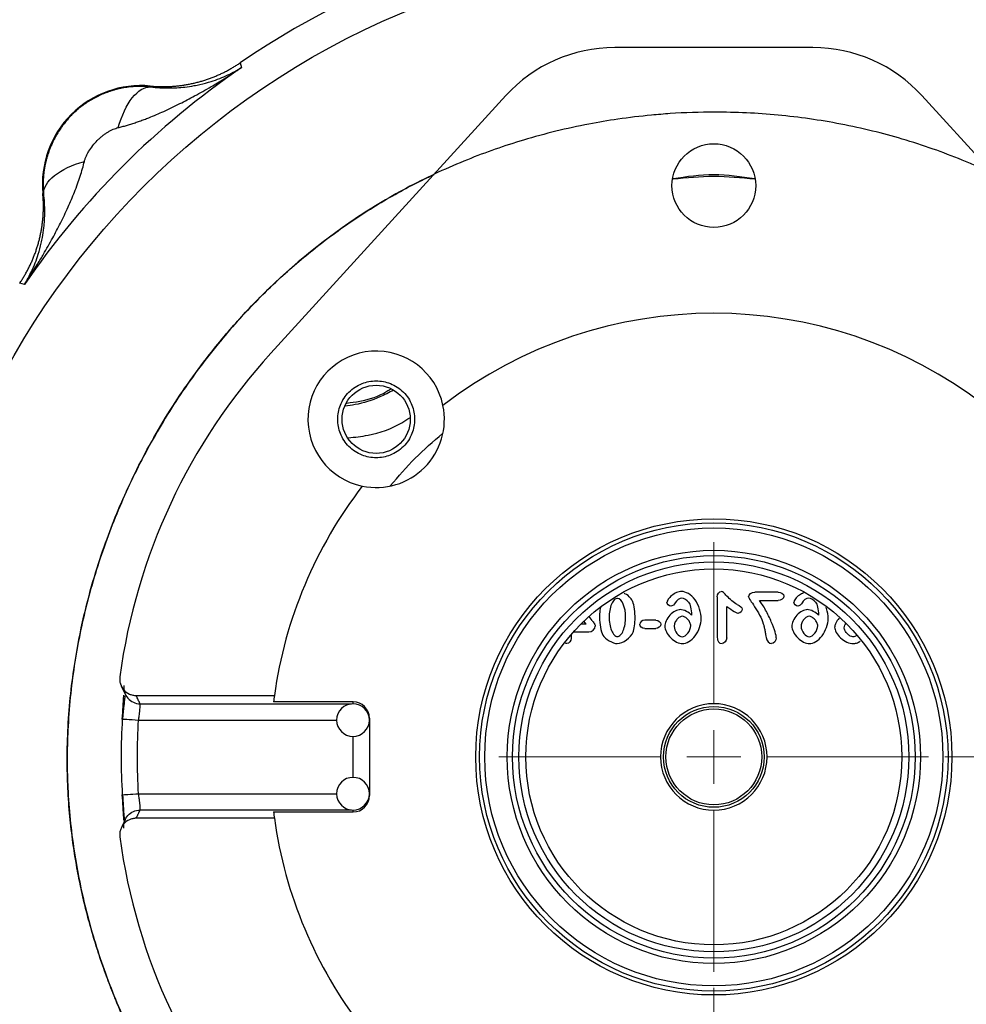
# Model space of a CAD drawing. Header units: inches. Extents: x 0.6 to 16.3, y 0.2 to 11.5.
# Tile 19 of 23: x 10.9 to 13.3, y 6.6 to 9. Entities that reach past the tile are written whole.
import ezdxf

# ---------------------------------------------------------------- set-up
doc = ezdxf.new("R2010")
doc.units = ezdxf.units.IN
doc.header["$MEASUREMENT"] = 0
doc.styles.add('SLDTEXTSTYLE0', font='TXT', dxfattribs={"width": 0.75})
doc.dimstyles.new('SLDDIMSTYLE0', dxfattribs={"dimtxt": 0.137795, "dimasz": 0.14, "dimexe": 0, "dimexo": 0.0625, "dimgap": 0.034449, "dimtad": 0, "dimdec": 1, "dimlfac": 1.5, "dimrnd": 1e-09, "dimzin": 12, "dimdsep": 46, "dimtxsty": 'SLDTEXTSTYLE0', "dimblk1": 'CLOSED', "dimblk2": 'CLOSED', "dimsah": 1, "dimcen": 0.09, "dimadec": 0, "dimazin": 3, "dimtfac": 1, "dimtdec": 1, "dimtofl": 0, "dimtmove": 0, "dimatfit": 3, "dimldrblk": 'CLOSED', "dimfxl": 0, "dimfrac": 2, "dimtolj": 1, "dimtzin": 12, "dimarcsym": 0})
doc.dimstyles.new('SLDDIMSTYLE4', dxfattribs={"dimtxt": 0.137795, "dimasz": 0.14, "dimexe": 0, "dimexo": 0.0625, "dimgap": 0.034449, "dimtad": 0, "dimtih": 1, "dimtoh": 1, "dimdec": 1, "dimlfac": 1.5, "dimrnd": 1e-09, "dimzin": 12, "dimdsep": 46, "dimtxsty": 'SLDTEXTSTYLE0', "dimblk1": 'CLOSED', "dimblk2": 'CLOSED', "dimsah": 1, "dimcen": 0.09, "dimadec": 0, "dimazin": 3, "dimtfac": 1, "dimtdec": 1, "dimtofl": 0, "dimtmove": 0, "dimatfit": 3, "dimldrblk": 'CLOSED', "dimfxl": 0, "dimfrac": 2, "dimtolj": 1, "dimtzin": 12, "dimarcsym": 0})
doc.dimstyles.new('SLDDIMSTYLE5', dxfattribs={"dimtxt": 0.137795, "dimasz": 0.14, "dimexe": 0, "dimexo": 0.0625, "dimgap": 0.034449, "dimtad": 0, "dimdec": 1, "dimlfac": 1.5, "dimrnd": 1e-09, "dimzin": 12, "dimdsep": 46, "dimtxsty": 'SLDTEXTSTYLE0', "dimblk1": 'CLOSED', "dimblk2": 'CLOSED', "dimsah": 1, "dimcen": 0.09, "dimadec": 0, "dimazin": 3, "dimtfac": 1, "dimtdec": 1, "dimtmove": 0, "dimatfit": 0, "dimldrblk": 'CLOSED', "dimfxl": 0, "dimfrac": 2, "dimtolj": 1, "dimtzin": 12, "dimarcsym": 0})

# ---------------------------------------------------------------- blocks, each defined once
blk = doc.blocks.new('_Closed')
at = {"color": 0, "linetype": 'ByBlock', "lineweight": -2}
for p, q in [((-1, 0.166667), (0, 0)), ((-1, 0.166667), (-1, -0.166667)), ((0, 0), (-1, -0.166667)), ((0, 0), (-1, 0))]:
    blk.add_line(p, q, dxfattribs=at)
blk = doc.blocks.new('_D_5')
at = {"color": 7, "linetype": 'Continuous', "lineweight": 0}
for p, q in [((14.6933, 6.7211), (14.6933, 3.2663)), ((11.8067, 4.652), (11.8067, 3.2663)), ((13.4557, 3.5041), (13.4137, 3.5041)), ((13.4137, 3.5041), (13.4137, 3.2854)), ((13.7611, 3.5041), (13.8031, 3.5041)), ((13.8031, 3.5041), (13.8031, 3.2854)), ((11.8067, 3.3057), (13.2928, 3.3057)), ((14.6933, 3.3057), (13.924, 3.3057)), ((13.4137, 3.2854), (13.4557, 3.2854)), ((13.8031, 3.2854), (13.7611, 3.2854))]:
    blk.add_line(p, q, dxfattribs=at)
at = {"color": 7, "linetype": 'Continuous', "lineweight": 18, "xscale": 0.14, "yscale": 0.14, "rotation": 180.0000000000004}
blk.add_blockref('_Closed', (11.8067, 3.3057), dxfattribs=at)
at = {"color": 7, "linetype": 'Continuous', "lineweight": 18, "xscale": 0.14, "yscale": 0.14}
blk.add_blockref('_Closed', (14.6933, 3.3057), dxfattribs=at)
at = {"color": 7, "linetype": 'Continuous', "lineweight": 18, "char_height": 0.1378, "attachment_point": 1, "style": 'SLDTEXTSTYLE0'}
for s, insert in [('110', (13.4557, 3.463)), ('4.3', (13.4811, 3.2568))]:
    blk.add_mtext(s, dxfattribs=dict(at, insert=insert))
blk = doc.blocks.new('_D_6')
at = {"color": 7, "linetype": 'Continuous', "lineweight": 0}
for p, q in [((13.1651, 9.2804), (15.5988, 9.2804)), ((15.5595, 9.2804), (15.5595, 6.4723)), ((15.4068, 6.4443), (15.3648, 6.4443)), ((15.3648, 6.4443), (15.3648, 6.2255)), ((15.7122, 6.4443), (15.7542, 6.4443)), ((15.7542, 6.4443), (15.7542, 6.2255)), ((15.3648, 6.2255), (15.4068, 6.2255)), ((15.7542, 6.2255), (15.7122, 6.2255)), ((15.5595, 4.4107), (15.5595, 6.0194)), ((13.8855, 4.4107), (15.5988, 4.4107))]:
    blk.add_line(p, q, dxfattribs=at)
at = {"color": 7, "linetype": 'Continuous', "lineweight": 18, "xscale": 0.14, "yscale": 0.14}
for p, rotation in [((15.5595, 9.2804), 90.0000000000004), ((15.5595, 4.4107), 270.0000000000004)]:
    blk.add_blockref('_Closed', p, dxfattribs=dict(at, rotation=rotation))
at = {"color": 7, "linetype": 'Continuous', "lineweight": 18, "char_height": 0.1378, "attachment_point": 1, "style": 'SLDTEXTSTYLE0'}
for s, insert in [('186', (15.4068, 6.4032)), ('7.3', (15.4322, 6.197))]:
    blk.add_mtext(s, dxfattribs=dict(at, insert=insert))
blk = doc.blocks.new('_D_7')
at = {"color": 7, "linetype": 'Continuous', "lineweight": 0}
for p, q in [((12.64, 6.6628), (12.64, 3.9749)), ((11.8067, 4.652), (11.8067, 3.9749)), ((12.116, 4.2128), (12.074, 4.2128)), ((12.074, 4.2128), (12.074, 3.994)), ((12.3197, 4.2128), (12.3616, 4.2128)), ((12.3616, 4.2128), (12.3616, 3.994)), ((11.8067, 4.0143), (11.5567, 4.0143)), ((12.64, 4.0143), (12.89, 4.0143)), ((12.074, 3.994), (12.116, 3.994)), ((12.3616, 3.994), (12.3197, 3.994))]:
    blk.add_line(p, q, dxfattribs=at)
at = {"color": 7, "linetype": 'Continuous', "lineweight": 18, "xscale": 0.14, "yscale": 0.14}
blk.add_blockref('_Closed', (11.8067, 4.0143, -0.3286), dxfattribs=at)
at = {"color": 7, "linetype": 'Continuous', "lineweight": 18, "xscale": 0.14, "yscale": 0.14, "rotation": 180.0000000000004}
blk.add_blockref('_Closed', (12.64, 4.0143, -0.3286), dxfattribs=at)
at = {"color": 7, "linetype": 'Continuous', "lineweight": 18, "char_height": 0.1378, "attachment_point": 1, "style": 'SLDTEXTSTYLE0'}
for s, insert in [('32', (12.116, 4.1717)), ('1.3', (12.0906, 3.9655))]:
    blk.add_mtext(s, dxfattribs=dict(at, insert=insert))
blk = doc.blocks.new('_D_9')
at = {"color": 7, "linetype": 'Continuous', "lineweight": 0}
for p, q in [((13.2043, 7.2271), (15.1264, 7.2271)), ((15.087, 7.2271), (15.087, 5.7833)), ((14.9343, 5.7553), (14.8923, 5.7553)), ((14.8923, 5.7553), (14.8923, 5.5366)), ((15.2398, 5.7553), (15.2817, 5.7553)), ((15.2817, 5.7553), (15.2817, 5.5366)), ((14.8923, 5.5366), (14.9343, 5.5366)), ((15.2817, 5.5366), (15.2398, 5.5366)), ((15.087, 4.4107), (15.087, 5.3304)), ((13.8855, 4.4107), (15.1264, 4.4107))]:
    blk.add_line(p, q, dxfattribs=at)
at = {"color": 7, "linetype": 'Continuous', "lineweight": 18, "xscale": 0.14, "yscale": 0.14}
for p, rotation in [((15.087, 7.2271, -0.3286), 90.0000000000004), ((15.087, 4.4107, -0.3286), 270.0000000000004)]:
    blk.add_blockref('_Closed', p, dxfattribs=dict(at, rotation=rotation))
at = {"color": 7, "linetype": 'Continuous', "lineweight": 18, "char_height": 0.1378, "attachment_point": 1, "style": 'SLDTEXTSTYLE0'}
for s, insert in [('107', (14.9343, 5.7142)), ('4.2', (14.9598, 5.508))]:
    blk.add_mtext(s, dxfattribs=dict(at, insert=insert))
blk = doc.blocks.new('SW_CENTERMARKSYMBOL_1')
at = {"color": 0, "linetype": 'Continuous', "lineweight": 18}
for p, q in [((0, 0.1312), (0, 0.5249)), ((0, 0), (0, 0.0656)), ((-0.1312, 0), (-0.5249, 0)), ((0, 0), (-0.0656, 0)), ((0, 0), (0, -0.0656)), ((0, 0), (0.0656, 0)), ((0.1312, 0), (0.5249, 0)), ((0, -0.1312), (0, -0.5249))]:
    blk.add_line(p, q, dxfattribs=at)

msp = doc.modelspace()

# ---------------------------------------------------------------- linework, layer by layer
at = {"color": 7, "linetype": 'Continuous', "lineweight": 25}
for p, q in [((12.8822, 8.9607), (12.3978, 8.9607)), ((11.4824, 8.923), (11.4842, 8.9172)), ((11.4842, 8.9172), (11.4859, 8.9116)), ((11.2632, 8.8665), (11.2633, 8.8644)), ((12.1316, 8.8431), (11.5578, 8.2136)), ((13.7222, 8.2136), (13.1484, 8.8431)), ((11.0027, 8.6038), (11.0006, 8.6039)), ((10.9499, 8.3829), (10.9441, 8.3847)), ((10.9555, 8.3812), (10.9499, 8.3829)), ((12.797, 7.6294), (12.7404, 7.6294)), ((12.6484, 7.6183), (12.6484, 7.521)), ((12.7515, 7.6095), (12.797, 7.6095)), ((12.6715, 7.5177), (12.6715, 7.595)), ((12.3282, 7.5517), (12.3227, 7.5592)), ((12.3425, 7.5606), (12.3351, 7.5706)), ((12.4983, 7.5615), (12.4714, 7.5615)), ((12.297, 7.5326), (12.3343, 7.5326)), ((12.3282, 7.5517), (12.315, 7.5517)), ((12.4714, 7.5411), (12.4983, 7.5411)), ((12.2917, 7.5265), (12.2917, 7.5168)), ((11.2019, 7.3801), (11.2018, 7.3798)), ((11.2286, 7.3771), (11.5663, 7.3771)), ((11.7585, 7.3616), (11.5642, 7.3616)), ((11.7985, 7.3215), (11.7985, 7.1327)), ((11.7585, 7.1771), (11.7585, 7.2771)), ((11.5663, 7.0771), (11.2286, 7.0771)), ((11.5642, 7.0926), (11.7585, 7.0926))]:
    msp.add_line(p, q, dxfattribs=at)
at = {"color": 8, "linetype": 'Continuous', "lineweight": 25}
for p, q in [((11.2382, 7.357), (11.755, 7.357)), ((11.7585, 7.3571), (11.7585, 7.3616)), ((11.2346, 7.3171), (11.7185, 7.3171)), ((11.2346, 7.1371), (11.7185, 7.1371)), ((11.755, 7.0972), (11.2382, 7.0972)), ((11.7585, 7.0926), (11.7585, 7.0971))]:
    msp.add_line(p, q, dxfattribs=at)
at = {"color": 7, "linetype": 'Continuous', "lineweight": 25}
for centre, radius in [((12.64, 7.2271), 1.9709), ((12.64, 8.6231), 0.1023), ((11.815, 8.0521), 0.0833), ((12.64, 7.2271), 0.5818), ((12.64, 7.2271), 0.5722), ((12.64, 7.2271), 0.5597), ((12.64, 7.2271), 0.5049), ((12.64, 7.2271), 0.4918), ((12.64, 7.2271), 0.4765), ((12.64, 7.2271), 0.4593), ((12.64, 7.2271), 0.1231), ((12.64, 7.2271), 0.1171)]:
    msp.add_circle(centre, radius, dxfattribs=at)
for centre, radius, start, end in [((12.64, 7.2271), 2.0533, 55.6839, 124.3161), ((12.3978, 8.6004), 0.3602, 90, 137.6489), ((12.8822, 8.6004), 0.3602, 42.3511, 90), ((12.64, 7.2271), 2.0419, 124.4163, 145.5837), ((11.2404, 8.6267), 0.2409, 84.5811, 185.4189), ((12.64, 7.2271), 1.0842, 52.3827, 127.6173), ((12.64, 7.2271), 1.4644, 137.6489, 172.3211), ((11.815, 8.0521), 0.1667, 11.7066, 258.2934), ((11.815, 8.0521), 0.1667, 258.2934, 11.7066), ((12.64, 7.2271), 1.0842, 142.3827, 172.0475), ((12.64, 7.2271), 1.0842, 172.0475, 172.8715), ((11.7585, 7.3171), 0.04, 0, 180), ((12.64, 7.2271), 0.1301, 0, 180), ((12.64, 7.2271), 1.4482, 176.3344, 183.664), ((12.64, 7.2271), 1.4482, 176.3352, 183.6648), ((11.7585, 7.3171), 0.04, 180, 0), ((12.64, 7.2271), 0.1301, 180, 0), ((11.7585, 7.1371), 0.04, 0, 180), ((11.7585, 7.1371), 0.04, 180, 0), ((12.64, 7.2271), 1.0842, 187.1285, 187.9525), ((12.64, 7.2271), 1.0842, 187.9525, 217.6173), ((12.64, 7.2271), 1.4644, 187.6789, 222.3511)]:
    msp.add_arc(centre, radius, start, end, dxfattribs=at)
for centre, start_param, end_param in [((11.7585, 7.3215), 4.712389, 6.283185), ((11.7585, 7.1327), 3.141593, 4.712389)]:
    msp.add_ellipse(centre, major_axis=(0, 0.0402), ratio=0.996195, start_param=start_param, end_param=end_param, dxfattribs=at)
for points, knots in [([(11.1846, 8.7648), (11.188, 8.7657), (11.1948, 8.7674), (11.205, 8.7703), (11.2155, 8.7735), (11.2262, 8.777), (11.2372, 8.7808), (11.2484, 8.7848), (11.2682, 8.7925), (11.2976, 8.805), (11.3348, 8.8228), (11.3733, 8.843), (11.4091, 8.8634), (11.4473, 8.8864), (11.4718, 8.9024), (11.4859, 8.9116)], [0, 0, 0, 0, 0.030016, 0.061033, 0.093055, 0.126088, 0.160134, 0.195196, 0.231278, 0.348432, 0.478592, 0.599427, 0.7371, 0.848156, 1, 1, 1, 1]), ([(11.2632, 8.8665), (11.2663, 8.8663), (11.2727, 8.8657), (11.2824, 8.8652), (11.292, 8.865), (11.3016, 8.8651), (11.3112, 8.8654), (11.3208, 8.866), (11.3304, 8.8669), (11.34, 8.8681), (11.3495, 8.8696), (11.359, 8.8713), (11.3684, 8.8733), (11.3777, 8.8755), (11.387, 8.8781), (11.3962, 8.8809), (11.4054, 8.8839), (11.4144, 8.8873), (11.4233, 8.8909), (11.4321, 8.8947), (11.4409, 8.8988), (11.4494, 8.9032), (11.4579, 8.9078), (11.4662, 8.9126), (11.4744, 8.9177), (11.4798, 8.9212), (11.4824, 8.923)], [0, 0, 0, 0, 0.041666, 0.083331, 0.124998, 0.166665, 0.208333, 0.25, 0.291668, 0.333335, 0.375001, 0.416665, 0.458329, 0.499991, 0.541654, 0.583318, 0.624983, 0.66665, 0.708318, 0.749986, 0.791656, 0.833325, 0.874994, 0.916663, 0.958332, 1, 1, 1, 1]), ([(11.2633, 8.8644), (11.2787, 8.8625), (11.2938, 8.8617), (11.3218, 8.8618), (11.3347, 8.8626), (11.3551, 8.8649), (11.3628, 8.8661), (11.3752, 8.8684), (11.3799, 8.8693), (11.3938, 8.8725), (11.4029, 8.8749), (11.426, 8.8822), (11.4397, 8.8876), (11.4643, 8.8991), (11.4753, 8.905), (11.4859, 8.9116)], [-0.001686, -0.001686, -0.001686, -0.001686, 0.294721, 0.294721, 0.561906, 0.561906, 0.728896, 0.728896, 0.833265, 0.833265, 1.042003, 1.042003, 1.375984, 1.375984, 1.668217, 1.668217, 1.668217, 1.668217]), ([(11.2633, 8.8644), (11.2607, 8.8646), (11.2556, 8.8651), (11.2479, 8.8655), (11.2402, 8.8656), (11.2325, 8.8655), (11.2248, 8.8652), (11.2172, 8.8646), (11.2096, 8.8638), (11.2021, 8.8627), (11.1947, 8.8614), (11.1874, 8.8599), (11.1802, 8.8582), (11.1731, 8.8562), (11.1661, 8.8541), (11.1592, 8.8517), (11.1525, 8.8492), (11.1459, 8.8464), (11.1394, 8.8435), (11.1331, 8.8405), (11.1269, 8.8373), (11.1208, 8.834), (11.115, 8.8305), (11.1093, 8.8269), (11.1037, 8.8232), (11.0983, 8.8193), (11.0931, 8.8154), (11.0881, 8.8114), (11.0832, 8.8072), (11.0785, 8.803), (11.074, 8.7988), (11.0697, 8.7944), (11.0656, 8.7901), (11.0616, 8.7857), (11.0578, 8.7812), (11.0542, 8.7767), (11.0507, 8.7723), (11.0474, 8.7678), (11.0443, 8.7633), (11.0413, 8.7588), (11.0384, 8.7543), (11.0357, 8.7498), (11.0331, 8.7454), (11.0307, 8.741), (11.0284, 8.7366), (11.0262, 8.7323), (11.0241, 8.728), (11.0222, 8.7237), (11.0204, 8.7195), (11.0187, 8.7153), (11.0171, 8.7112), (11.0156, 8.7072), (11.0142, 8.7032), (11.0129, 8.6993), (11.0116, 8.6954), (11.0105, 8.6916), (11.0095, 8.6879), (11.0085, 8.6842), (11.0076, 8.6806), (11.0068, 8.6771), (11.0061, 8.6737), (11.0055, 8.6704), (11.0049, 8.6671), (11.0043, 8.6639), (11.0038, 8.6608), (11.0034, 8.6577), (11.003, 8.6548), (11.0027, 8.6519), (11.0024, 8.6491), (11.0022, 8.6464), (11.002, 8.6438), (11.0019, 8.6412), (11.0017, 8.6388), (11.0016, 8.6364), (11.0016, 8.6341), (11.0015, 8.6319), (11.0015, 8.6298), (11.0015, 8.6277), (11.0015, 8.6258), (11.0015, 8.6239), (11.0015, 8.6221), (11.0016, 8.6204), (11.0016, 8.6188), (11.0017, 8.6173), (11.0018, 8.6158), (11.0018, 8.6144), (11.0019, 8.6131), (11.002, 8.6119), (11.0021, 8.6107), (11.0021, 8.6097), (11.0022, 8.6087), (11.0023, 8.6078), (11.0024, 8.6069), (11.0024, 8.6062), (11.0025, 8.6055), (11.0026, 8.6048), (11.0026, 8.6043), (11.0026, 8.604), (11.0027, 8.6038)], [0, 0, 0, 0, 0.018436, 0.036871, 0.055282, 0.073646, 0.091945, 0.110158, 0.128268, 0.146262, 0.164125, 0.181855, 0.19947, 0.216963, 0.23433, 0.251563, 0.268656, 0.285603, 0.3024, 0.31904, 0.335519, 0.351834, 0.36798, 0.383955, 0.399756, 0.415381, 0.430828, 0.446096, 0.461181, 0.476056, 0.490715, 0.505163, 0.519399, 0.533426, 0.547245, 0.560855, 0.574257, 0.58745, 0.600436, 0.613213, 0.62578, 0.638138, 0.650286, 0.662223, 0.673949, 0.685463, 0.696765, 0.707855, 0.718731, 0.729395, 0.739846, 0.750084, 0.760109, 0.76992, 0.779519, 0.788905, 0.79808, 0.807042, 0.815794, 0.824335, 0.832666, 0.840788, 0.848701, 0.856407, 0.863906, 0.8712, 0.878288, 0.885172, 0.891853, 0.898332, 0.904609, 0.910687, 0.916557, 0.922219, 0.927676, 0.932929, 0.937981, 0.942833, 0.947488, 0.951946, 0.95621, 0.96028, 0.964159, 0.967847, 0.971346, 0.974657, 0.97778, 0.980717, 0.983469, 0.986036, 0.988419, 0.990619, 0.992636, 0.994471, 0.996125, 0.997597, 0.998889, 1, 1, 1, 1]), ([(13.326, 8.6504), (13.3208, 8.6528), (13.3104, 8.6578), (13.2947, 8.665), (13.2788, 8.672), (13.2627, 8.6789), (13.2285, 8.6931), (13.1748, 8.7136), (13.1018, 8.7372), (13.0265, 8.7575), (12.9257, 8.7795), (12.7971, 8.7979), (12.6575, 8.8044), (12.5543, 8.801), (12.4753, 8.7945), (12.409, 8.7866), (12.3042, 8.7689), (12.1804, 8.7387), (12.0341, 8.6875), (11.9196, 8.6346), (11.8293, 8.5841), (11.6981, 8.5014), (11.5605, 8.3868), (11.4225, 8.2328), (11.3304, 8.1078), (11.2493, 7.9716), (11.1827, 7.8314), (11.1295, 7.6857), (11.0905, 7.5358), (11.0701, 7.4073), (11.0618, 7.3047), (11.06, 7.2449), (11.0602, 7.2073), (11.0605, 7.1816), (11.062, 7.1383), (11.0687, 7.0484), (11.0881, 6.9209), (11.1266, 6.7709), (11.1795, 6.6252), (11.2351, 6.5084), (11.286, 6.4183), (11.3411, 6.3308), (11.4176, 6.2263), (11.521, 6.1103), (11.6163, 6.0226), (11.6823, 5.9705), (11.7135, 5.9474), (11.7346, 5.9323), (11.7932, 5.8917), (11.8933, 5.8318), (12.0339, 5.7656), (12.1802, 5.7136), (12.311, 5.6809), (12.4128, 5.6637), (12.5153, 5.6515), (12.639, 5.645), (12.7683, 5.651), (12.8517, 5.6611), (12.8901, 5.6669), (12.9157, 5.6712), (12.9858, 5.6842), (13.0991, 5.7127), (13.2456, 5.7655), (13.3861, 5.8321), (13.5194, 5.9119), (13.6233, 5.9887), (13.6918, 6.0475), (13.7271, 6.0803), (13.7455, 6.0982), (13.7665, 6.1189), (13.7922, 6.1455), (13.8269, 6.1837), (13.8829, 6.2497), (13.9397, 6.3265), (13.995, 6.4138), (14.0462, 6.5038), (14.0907, 6.5975), (14.1211, 6.6759), (14.134, 6.7125), (14.1423, 6.7371), (14.156, 6.7802), (14.1732, 6.8427), (14.1868, 6.9034), (14.1964, 6.9544), (14.203, 6.9944), (14.2085, 7.0355), (14.2125, 7.0723), (14.2156, 7.1068), (14.218, 7.1436), (14.2197, 7.1841), (14.22, 7.2124), (14.2201, 7.2271)], [0, 0, 0, 0, 0.002109, 0.004232, 0.006369, 0.00852, 0.010685, 0.019994, 0.029697, 0.038914, 0.048695, 0.067688, 0.086687, 0.100108, 0.105694, 0.115853, 0.124699, 0.144849, 0.162689, 0.181702, 0.191227, 0.20077, 0.238801, 0.256602, 0.276858, 0.295895, 0.314927, 0.333942, 0.352933, 0.371898, 0.381746, 0.390857, 0.393897, 0.395599, 0.400342, 0.409831, 0.428797, 0.447776, 0.46678, 0.485807, 0.495329, 0.504855, 0.523903, 0.542951, 0.562, 0.571531, 0.573915, 0.5763, 0.58107, 0.600156, 0.619202, 0.638223, 0.657233, 0.668773, 0.676248, 0.695264, 0.714299, 0.723833, 0.726218, 0.728605, 0.73338, 0.752476, 0.771559, 0.790628, 0.80967, 0.828673, 0.838161, 0.842901, 0.846404, 0.847637, 0.85373, 0.86006, 0.866609, 0.885628, 0.895154, 0.904685, 0.923746, 0.933278, 0.935661, 0.938043, 0.942807, 0.952347, 0.961899, 0.965719, 0.971452, 0.976824, 0.980994, 0.985073, 0.9896, 0.994573, 1, 1, 1, 1]), ([(11.1023, 8.6825), (11.1025, 8.6836), (11.1031, 8.6859), (11.1043, 8.6893), (11.1056, 8.6928), (11.1072, 8.6964), (11.1089, 8.7), (11.1109, 8.7037), (11.1151, 8.7108), (11.1223, 8.7211), (11.1316, 8.7316), (11.1398, 8.7394), (11.1463, 8.7448), (11.1529, 8.7497), (11.1596, 8.754), (11.1661, 8.7577), (11.1724, 8.7608), (11.1786, 8.7632), (11.1826, 8.7643), (11.1846, 8.7648)], [0, 0, 0, 0, 0.029689, 0.060197, 0.091618, 0.124037, 0.157532, 0.192173, 0.228023, 0.362205, 0.499928, 0.569595, 0.639466, 0.706902, 0.772371, 0.833949, 0.892149, 0.947351, 1, 1, 1, 1]), ([(10.9555, 8.3812), (10.9595, 8.3873), (10.9672, 8.3988), (10.9777, 8.4155), (10.987, 8.4304), (10.995, 8.4435), (11.0077, 8.4649), (11.024, 8.4938), (11.0443, 8.5323), (11.0621, 8.5695), (11.0758, 8.6016), (11.0853, 8.6269), (11.0919, 8.646), (11.0976, 8.6644), (11.1007, 8.6766), (11.1023, 8.6825)], [0, 0, 0, 0, 0.0656323, 0.1247388, 0.177322, 0.2233797, 0.2629063, 0.4005758, 0.5214144, 0.6515721, 0.7687293, 0.8312007, 0.8905576, 0.946817, 1, 1, 1, 1]), ([(11.0027, 8.6038), (11.0022, 8.6184), (11.0116, 8.6339), (11.0467, 8.6617), (11.0725, 8.6739), (11.1022, 8.6825)], [0, 0, 0, 0, 0.5, 0.5, 1, 1, 1, 1]), ([(11.9568, 5.8029), (11.9422, 5.8099), (11.9109, 5.825), (11.8663, 5.8492), (11.8248, 5.8733), (11.7906, 5.8946), (11.7649, 5.9115), (11.7449, 5.9251), (11.7282, 5.9368), (11.711, 5.9493), (11.6932, 5.9625), (11.6749, 5.9766), (11.6561, 5.9915), (11.638, 6.0063), (11.6178, 6.0233), (11.5971, 6.0415), (11.5736, 6.0628), (11.5492, 6.086), (11.5078, 6.127), (11.4552, 6.184), (11.3973, 6.2548), (11.348, 6.3222), (11.3027, 6.3907), (11.2595, 6.4639), (11.2183, 6.5431), (11.1905, 6.6046), (11.1732, 6.6468), (11.1647, 6.6686), (11.1558, 6.692), (11.1468, 6.717), (11.1378, 6.7437), (11.1258, 6.7812), (11.1133, 6.8247), (11.1021, 6.8691), (11.0926, 6.9111), (11.0825, 6.9616), (11.0729, 7.0234), (11.0653, 7.0915), (11.0609, 7.1592), (11.0595, 7.2331), (11.0621, 7.3105), (11.0691, 7.3911), (11.082, 7.483), (11.1016, 7.5792), (11.1282, 7.6759), (11.1556, 7.7573), (11.1858, 7.8343), (11.2202, 7.9106), (11.2607, 7.9892), (11.3051, 8.0651), (11.3539, 8.139), (11.4018, 8.2038), (11.4586, 8.2733), (11.5149, 8.3348), (11.5731, 8.3913), (11.62, 8.4332), (11.6666, 8.4717), (11.7145, 8.5081), (11.7638, 8.5424), (11.8145, 8.5748), (11.8669, 8.6053), (11.9145, 8.6307), (11.9442, 8.6447), (11.9558, 8.6502)], [0, 0, 0, 0, 0.013725, 0.029419, 0.042949, 0.054312, 0.06351, 0.069009, 0.074763, 0.080771, 0.087032, 0.093548, 0.100317, 0.107339, 0.113339, 0.122638, 0.13067, 0.140168, 0.15113, 0.179978, 0.205762, 0.228485, 0.250717, 0.275234, 0.300399, 0.326214, 0.332366, 0.33897, 0.346026, 0.353534, 0.361493, 0.369905, 0.386842, 0.399761, 0.408661, 0.423304, 0.443355, 0.461569, 0.4813, 0.500745, 0.524083, 0.546811, 0.569239, 0.602633, 0.629836, 0.654047, 0.675272, 0.699886, 0.724809, 0.750046, 0.774359, 0.79973, 0.818215, 0.850269, 0.870232, 0.886907, 0.903483, 0.921361, 0.937817, 0.954357, 0.972217, 0.989166, 1, 1, 1, 1]), ([(12.7402, 8.6386), (12.7068, 8.6419), (12.6402, 8.6485), (12.5736, 8.6419), (12.5403, 8.6387)], [0, 0, 0, 0, 0.501303, 1, 1, 1, 1]), ([(12.74, 8.6397), (12.7067, 8.6447), (12.6402, 8.6545), (12.5738, 8.6447), (12.5406, 8.6398)], [0, 0, 0, 0, 0.501691, 1, 1, 1, 1]), ([(10.9441, 8.3847), (10.9459, 8.3873), (10.9494, 8.3927), (10.9545, 8.4009), (10.9593, 8.4092), (10.9639, 8.4176), (10.9683, 8.4262), (10.9724, 8.4349), (10.9762, 8.4438), (10.9798, 8.4527), (10.9832, 8.4617), (10.9862, 8.4709), (10.989, 8.4801), (10.9916, 8.4894), (10.9938, 8.4987), (10.9958, 8.5081), (10.9975, 8.5176), (10.999, 8.5271), (11.0002, 8.5367), (11.0011, 8.5463), (11.0017, 8.5559), (11.002, 8.5655), (11.0021, 8.5751), (11.0019, 8.5847), (11.0014, 8.5944), (11.0008, 8.6007), (11.0006, 8.6039)], [0, 0, 0, 0, 0.041668, 0.083337, 0.125006, 0.166675, 0.208344, 0.250014, 0.291682, 0.33335, 0.375017, 0.416682, 0.458346, 0.500009, 0.541672, 0.583335, 0.625, 0.666665, 0.708332, 0.75, 0.791667, 0.833335, 0.875002, 0.916669, 0.958334, 1, 1, 1, 1]), ([(10.9555, 8.3812), (10.9621, 8.3918), (10.968, 8.4028), (10.9795, 8.4274), (10.9849, 8.4411), (10.9922, 8.4642), (10.9946, 8.4733), (10.9978, 8.4872), (10.9987, 8.4919), (11.001, 8.5043), (11.0022, 8.512), (11.0045, 8.5324), (11.0053, 8.5453), (11.0054, 8.5733), (11.0046, 8.5884), (11.0027, 8.6038)], [-1.669903, -1.669903, -1.669903, -1.669903, -1.37767, -1.37767, -1.04369, -1.04369, -0.834952, -0.834952, -0.730583, -0.730583, -0.563592, -0.563592, -0.296408, -0.296408, 0, 0, 0, 0]), ([(11.721, 8.0521), (11.721, 8.0461), (11.7221, 8.0343), (11.7273, 8.0168), (11.7359, 8.0001), (11.7481, 7.9851), (11.7631, 7.9729), (11.7798, 7.9643), (11.7973, 7.9591), (11.815, 7.9575), (11.8328, 7.9591), (11.8503, 7.9643), (11.867, 7.9729), (11.882, 7.9851), (11.8942, 8.0001), (11.9028, 8.0168), (11.908, 8.0343), (11.9096, 8.0521), (11.908, 8.0698), (11.9028, 8.0873), (11.8942, 8.104), (11.882, 8.119), (11.867, 8.1312), (11.8503, 8.1398), (11.8328, 8.145), (11.815, 8.1466), (11.7973, 8.145), (11.7798, 8.1398), (11.7631, 8.1312), (11.7481, 8.119), (11.7359, 8.104), (11.7273, 8.0873), (11.7221, 8.0698), (11.721, 8.058), (11.721, 8.0521)], [0, 0, 0, 0, 0.029995, 0.060003, 0.092514, 0.125001, 0.157512, 0.189999, 0.220011, 0.250001, 0.280013, 0.310003, 0.342514, 0.375001, 0.407512, 0.439999, 0.470011, 0.500001, 0.530013, 0.560003, 0.592514, 0.625001, 0.657512, 0.689999, 0.720011, 0.750001, 0.780013, 0.810003, 0.842514, 0.875001, 0.907512, 0.939999, 0.969993, 1, 1, 1, 1]), ([(11.8496, 7.8896), (11.8693, 7.9126), (11.9086, 7.9585), (11.9545, 7.9978), (11.9774, 8.0174)], [0, 0, 0, 0, 0.500258, 1, 1, 1, 1]), ([(12.6093, 7.5649), (12.6093, 7.5715), (12.6079, 7.58), (12.6027, 7.5965), (12.5988, 7.6044), (12.5893, 7.6175), (12.5836, 7.6227), (12.572, 7.6296), (12.566, 7.6314), (12.5613, 7.6314)], [0, 0, 0, 0, 0.25, 0.25, 0.5, 0.5, 0.75, 0.75, 1, 1, 1, 1]), ([(12.6973, 7.5996), (12.693, 7.6016), (12.6883, 7.6048), (12.6795, 7.6123), (12.6754, 7.6165), (12.6685, 7.6238), (12.6658, 7.6268), (12.6615, 7.6306), (12.66, 7.6314), (12.6583, 7.6314)], [0, 0, 0, 0, 0.25, 0.25, 0.5, 0.5, 0.75, 0.75, 1, 1, 1, 1]), ([(12.8592, 7.628), (12.8557, 7.6264), (12.8481, 7.623), (12.8407, 7.6156), (12.8368, 7.6093), (12.8357, 7.6063), (12.8356, 7.6049), (12.8356, 7.6046)], [0, 0, 0, 0, 0.329108, 0.72494, 0.874672, 0.974726, 1, 1, 1, 1]), ([(12.4422, 7.6065), (12.4404, 7.6095), (12.4357, 7.6175), (12.4275, 7.6242), (12.4214, 7.6266), (12.4206, 7.6269)], [0, 0, 0, 0, 0.346628, 0.91601, 1, 1, 1, 1]), ([(12.725, 7.6184), (12.725, 7.6169), (12.7267, 7.6138), (12.7321, 7.6054), (12.7358, 7.6001), (12.7437, 7.5878), (12.7479, 7.5809), (12.7555, 7.5665), (12.7589, 7.559), (12.7609, 7.5527)], [0, 0, 0, 0, 0.25, 0.25, 0.5, 0.5, 0.75, 0.75, 1, 1, 1, 1]), ([(12.7927, 7.5182), (12.7927, 7.5205), (12.7917, 7.5255), (12.7876, 7.5392), (12.7845, 7.5479), (12.7765, 7.5667), (12.7717, 7.5768), (12.7614, 7.5953), (12.7559, 7.6038), (12.7515, 7.6095)], [0, 0, 0, 0, 0.25, 0.25, 0.5, 0.5, 0.75, 0.75, 1, 1, 1, 1]), ([(12.3631, 7.5925), (12.3627, 7.5902), (12.361, 7.5819), (12.3609, 7.5734), (12.3609, 7.5672)], [0, 0, 0, 0, 0.276137, 1, 1, 1, 1]), ([(12.558, 7.587), (12.5546, 7.587), (12.5502, 7.5857), (12.5412, 7.581), (12.5367, 7.5776), (12.5291, 7.5692), (12.5259, 7.5643), (12.5215, 7.5546), (12.5204, 7.5498), (12.5204, 7.5464)], [0, 0, 0, 0, 0.25, 0.25, 0.5, 0.5, 0.75, 0.75, 1, 1, 1, 1]), ([(12.8681, 7.587), (12.8648, 7.587), (12.8603, 7.5857), (12.8513, 7.581), (12.8468, 7.5776), (12.8392, 7.5692), (12.836, 7.5643), (12.8317, 7.5546), (12.8305, 7.5498), (12.8305, 7.5464)], [0, 0, 0, 0, 0.25, 0.25, 0.5, 0.5, 0.75, 0.75, 1, 1, 1, 1]), ([(12.9194, 7.5649), (12.919, 7.5734), (12.9186, 7.5831), (12.914, 7.5915), (12.9135, 7.5924)], [0, 0, 0, 0, 0.880769, 1, 1, 1, 1]), ([(12.3425, 7.5606), (12.3441, 7.5586), (12.3462, 7.5558), (12.3494, 7.5503), (12.3505, 7.5476), (12.3505, 7.5462)], [0, 0, 0, 0, 0.5, 0.5, 1, 1, 1, 1]), ([(12.9463, 7.566), (12.9432, 7.5622), (12.9383, 7.5562), (12.9355, 7.5481), (12.9353, 7.5446), (12.9352, 7.5438)], [0, 0, 0, 0, 0.582217, 0.911746, 1, 1, 1, 1]), ([(12.9352, 7.5438), (12.9352, 7.5406), (12.9365, 7.536), (12.9415, 7.5267), (12.9452, 7.5219), (12.9543, 7.5136), (12.9596, 7.5101), (12.9705, 7.5053), (12.976, 7.5039), (12.9802, 7.5039)], [0, 0, 0, 0, 0.25, 0.25, 0.5, 0.5, 0.75, 0.75, 1, 1, 1, 1]), ([(12.9585, 7.5428), (12.9588, 7.5449), (12.9592, 7.5486), (12.9613, 7.5517), (12.9623, 7.553)], [0, 0, 0, 0, 0.565196, 1, 1, 1, 1]), ([(12.9877, 7.5232), (12.9866, 7.5226), (12.9842, 7.5211), (12.9815, 7.5208), (12.98, 7.5206)], [0, 0, 0, 0, 0.45397, 1, 1, 1, 1]), ([(12.9802, 7.5039), (12.9829, 7.5042), (12.9892, 7.5049), (12.9947, 7.5082), (12.9978, 7.51)], [0, 0, 0, 0, 0.438795, 1, 1, 1, 1]), ([(12.2811, 7.5039), (12.2803, 7.504), (12.2789, 7.5042), (12.2777, 7.505), (12.2771, 7.5053)], [0, 0, 0, 0, 0.542661, 1, 1, 1, 1]), ([(11.1888, 7.4228), (11.1884, 7.4199), (11.1883, 7.4171), (11.1888, 7.4114), (11.1893, 7.4085), (11.1918, 7.4003), (11.1946, 7.3952), (11.202, 7.3866), (11.2068, 7.3831), (11.2146, 7.3796), (11.2173, 7.3787), (11.2229, 7.3774), (11.2257, 7.3771), (11.2286, 7.3771)], [0, 0, 0, 0, 0.125, 0.125, 0.25, 0.25, 0.5, 0.5, 0.75, 0.75, 0.875, 0.875, 1, 1, 1, 1]), ([(11.1919, 7.401), (11.1935, 7.3976), (11.196, 7.3925), (11.1993, 7.3855), (11.201, 7.382), (11.2018, 7.3802)], [0, 0, 0, 0, 0.496782, 0.739131, 1, 1, 1, 1]), ([(11.2012, 7.3762), (11.2009, 7.3733), (11.2, 7.3663), (11.198, 7.35), (11.1963, 7.3333), (11.1956, 7.3238), (11.1953, 7.3196)], [0, 0, 0, 0, 0.263402, 0.617027, 0.835044, 1, 1, 1, 1]), ([(11.2382, 7.357), (11.2378, 7.3577), (11.2373, 7.3588), (11.2367, 7.3601), (11.2362, 7.3611), (11.2359, 7.3616), (11.2351, 7.3634), (11.2343, 7.3649), (11.2329, 7.368), (11.2319, 7.3701), (11.2304, 7.3733), (11.2296, 7.3749), (11.2291, 7.3759), (11.2289, 7.3765), (11.2286, 7.3771)], [0, 0, 0, 0, 0.25, 0.375, 0.375, 0.5, 0.5, 0.75, 0.75, 0.875, 0.9375, 0.96875, 0.96875, 1, 1, 1, 1]), ([(11.2346, 7.3171), (11.235, 7.3196), (11.2353, 7.322), (11.2361, 7.3284), (11.2366, 7.3321), (11.2377, 7.3413), (11.2383, 7.3461), (11.2389, 7.3539), (11.2388, 7.3563), (11.2382, 7.357)], [-0.4500012, -0.4500012, -0.4500012, -0.4500012, -0.2902508, -0.2902508, -0.1462504, -0.1462504, -0.0562502, -0.0562502, 0, 0, 0, 0]), ([(11.1953, 7.1346), (11.1959, 7.125), (11.197, 7.1079), (11.1983, 7.0891), (11.1991, 7.0775), (11.1994, 7.0729), (11.1998, 7.0705), (11.2003, 7.0706), (11.2013, 7.0727), (11.2019, 7.0741)], [0, 0, 0, 0, 0.269949, 0.48184, 0.636853, 0.742297, 0.823878, 0.88945, 1, 1, 1, 1]), ([(11.2382, 7.0972), (11.2382, 7.0973), (11.2383, 7.0974), (11.2384, 7.0977), (11.2385, 7.098), (11.2386, 7.0985), (11.2387, 7.0991), (11.2387, 7.1), (11.2387, 7.1014), (11.2386, 7.1033), (11.2385, 7.1058), (11.2381, 7.1094), (11.2377, 7.113), (11.2373, 7.1164), (11.2368, 7.1204), (11.2361, 7.1254), (11.2354, 7.131), (11.2349, 7.135), (11.2346, 7.1371)], [0, 0, 0, 0, 0.027463, 0.055962, 0.086453, 0.119894, 0.157328, 0.200848, 0.252789, 0.31541, 0.3921, 0.499112, 0.561377, 0.630666, 0.707419, 0.796963, 0.896279, 1, 1, 1, 1]), ([(11.2286, 7.0771), (11.2257, 7.0771), (11.2229, 7.0768), (11.2173, 7.0755), (11.2146, 7.0746), (11.2068, 7.071), (11.202, 7.0676), (11.1965, 7.0612), (11.1948, 7.0588), (11.1921, 7.0537), (11.191, 7.0511), (11.1893, 7.0456), (11.1888, 7.0428), (11.1883, 7.0371), (11.1884, 7.0343), (11.1888, 7.0314)], [0, 0, 0, 0, 0.125, 0.125, 0.25, 0.25, 0.5, 0.5, 0.625, 0.625, 0.75, 0.75, 0.875, 0.875, 1, 1, 1, 1]), ([(11.2018, 7.074), (11.2004, 7.071), (11.197, 7.064), (11.1938, 7.0571), (11.1919, 7.0532)], [0, 0, 0, 0, 0.434186, 1, 1, 1, 1]), ([(11.2286, 7.0771), (11.2292, 7.0785), (11.2299, 7.0799), (11.2312, 7.0827), (11.2318, 7.084), (11.2328, 7.0859), (11.2331, 7.0866), (11.2339, 7.0883), (11.2344, 7.0893), (11.2356, 7.092), (11.2364, 7.0936), (11.2376, 7.0961), (11.2379, 7.0966), (11.2382, 7.0972)], [1.03058035, 1.03058035, 1.03058035, 1.03058035, 1.03257386, 1.03257386, 1.03434061, 1.03434061, 1.03544483, 1.03544483, 1.03765326, 1.03765326, 1.04118675, 1.04118675, 1.04224833, 1.04224833, 1.04224833, 1.04224833])]:
    msp.add_open_spline(points, degree=3, knots=knots, dxfattribs=at)
for points in [[(11.1846, 8.7648), (11.1932, 8.7945), (11.2176, 8.846), (11.2487, 8.8648), (11.2633, 8.8644)], [(12.5613, 7.6314), (12.5577, 7.6314), (12.549, 7.6293), (12.5365, 7.6216), (12.5276, 7.612), (12.5255, 7.6065), (12.5255, 7.6046)], [(12.6484, 7.6183), (12.6484, 7.6244), (12.6538, 7.6314), (12.6583, 7.6314)], [(12.725, 7.6184), (12.725, 7.6243), (12.7322, 7.6294), (12.7404, 7.6294)], [(12.797, 7.6294), (12.8037, 7.6294), (12.8111, 7.626), (12.8111, 7.6202)], [(12.4046, 7.6144), (12.402, 7.6144), (12.3965, 7.6118), (12.3896, 7.6011), (12.3851, 7.5855), (12.3842, 7.5741), (12.3842, 7.5689)], [(12.4246, 7.5682), (12.4246, 7.5918), (12.4158, 7.6144), (12.4046, 7.6144)], [(12.4478, 7.5657), (12.4478, 7.5786), (12.4451, 7.5992), (12.4422, 7.6065)], [(12.5348, 7.5954), (12.5308, 7.5954), (12.5255, 7.601), (12.5255, 7.6046)], [(12.5459, 7.6039), (12.5445, 7.5998), (12.5383, 7.5954), (12.5348, 7.5954)], [(12.562, 7.6152), (12.5564, 7.6152), (12.5479, 7.609), (12.5459, 7.6039)], [(12.5784, 7.6055), (12.5754, 7.61), (12.5665, 7.6152), (12.562, 7.6152)], [(12.5784, 7.6055), (12.5826, 7.5996), (12.585, 7.5889), (12.5858, 7.5735)], [(12.8111, 7.6202), (12.8111, 7.6147), (12.8041, 7.6095), (12.797, 7.6095)], [(12.8449, 7.5954), (12.8409, 7.5954), (12.8356, 7.601), (12.8356, 7.6046)], [(12.856, 7.6039), (12.8547, 7.5998), (12.8485, 7.5954), (12.8449, 7.5954)], [(12.8722, 7.6152), (12.8666, 7.6152), (12.858, 7.609), (12.856, 7.6039)], [(12.8886, 7.6055), (12.8855, 7.61), (12.8767, 7.6152), (12.8722, 7.6152)], [(12.8886, 7.6055), (12.8927, 7.5996), (12.8952, 7.5889), (12.8959, 7.5735)], [(12.5858, 7.5735), (12.58, 7.5804), (12.5664, 7.587), (12.558, 7.587)], [(12.6715, 7.595), (12.6859, 7.584), (12.6956, 7.5784), (12.7006, 7.5784)], [(12.6973, 7.5996), (12.7042, 7.5963), (12.7096, 7.5922), (12.7096, 7.5879)], [(12.7096, 7.5879), (12.7096, 7.5841), (12.7041, 7.5784), (12.7006, 7.5784)], [(12.8959, 7.5735), (12.8901, 7.5804), (12.8766, 7.587), (12.8681, 7.587)], [(12.3609, 7.5672), (12.3609, 7.5533), (12.3643, 7.5331), (12.3688, 7.525)], [(12.3842, 7.5689), (12.3842, 7.5634), (12.3851, 7.5516), (12.3894, 7.5354), (12.3963, 7.5241), (12.4018, 7.5213), (12.4044, 7.5213)], [(12.4044, 7.5213), (12.4069, 7.5213), (12.4123, 7.524), (12.4192, 7.535), (12.4236, 7.5511), (12.4246, 7.5629), (12.4246, 7.5682)], [(12.4427, 7.5316), (12.4454, 7.5387), (12.4478, 7.5558), (12.4478, 7.5657)], [(12.4714, 7.5615), (12.4651, 7.5615), (12.4589, 7.5558), (12.4589, 7.5513)], [(12.4983, 7.5615), (12.5045, 7.5615), (12.5107, 7.5558), (12.5107, 7.5513)], [(12.563, 7.5709), (12.5612, 7.5709), (12.5566, 7.5694), (12.5496, 7.5633), (12.5444, 7.5547), (12.5431, 7.5487), (12.5431, 7.5461)], [(12.5837, 7.5475), (12.5837, 7.5499), (12.5823, 7.5555), (12.5767, 7.5636), (12.5694, 7.5694), (12.5648, 7.5709), (12.563, 7.5709)], [(12.5633, 7.5039), (12.5681, 7.5039), (12.5792, 7.5075), (12.5951, 7.5222), (12.6065, 7.5433), (12.6093, 7.5583), (12.6093, 7.5649)], [(12.8731, 7.5709), (12.8713, 7.5709), (12.8667, 7.5694), (12.8597, 7.5633), (12.8545, 7.5547), (12.8532, 7.5487), (12.8532, 7.5461)], [(12.8939, 7.5475), (12.8939, 7.5499), (12.8924, 7.5555), (12.8868, 7.5636), (12.8795, 7.5694), (12.8749, 7.5709), (12.8731, 7.5709)], [(12.8734, 7.5039), (12.8782, 7.5039), (12.8893, 7.5075), (12.9053, 7.5222), (12.9166, 7.5433), (12.9194, 7.5583), (12.9194, 7.5649)], [(12.3343, 7.5326), (12.3424, 7.5326), (12.3505, 7.5399), (12.3505, 7.5462)], [(12.4042, 7.5041), (12.4171, 7.5041), (12.4376, 7.5188), (12.4427, 7.5316)], [(12.4714, 7.5411), (12.465, 7.5411), (12.4589, 7.5468), (12.4589, 7.5513)], [(12.5107, 7.5513), (12.5107, 7.5468), (12.5043, 7.5411), (12.4983, 7.5411)], [(12.5204, 7.5464), (12.5204, 7.5424), (12.5231, 7.5326), (12.5341, 7.5177), (12.5491, 7.5067), (12.5592, 7.5039), (12.5633, 7.5039)], [(12.5431, 7.5461), (12.5431, 7.5347), (12.5543, 7.5206), (12.5628, 7.5206)], [(12.5628, 7.5206), (12.5719, 7.5206), (12.5837, 7.536), (12.5837, 7.5475)], [(12.7609, 7.5527), (12.7616, 7.5504), (12.7629, 7.5454), (12.7647, 7.5358), (12.7664, 7.5256), (12.7672, 7.5205), (12.7675, 7.5193)], [(12.8305, 7.5464), (12.8305, 7.5424), (12.8333, 7.5326), (12.8442, 7.5177), (12.8593, 7.5067), (12.8693, 7.5039), (12.8734, 7.5039)], [(12.8532, 7.5461), (12.8532, 7.5347), (12.8644, 7.5206), (12.8729, 7.5206)], [(12.8729, 7.5206), (12.882, 7.5206), (12.8939, 7.536), (12.8939, 7.5475)], [(12.98, 7.5206), (12.9782, 7.5206), (12.9736, 7.522), (12.966, 7.5275), (12.9601, 7.5352), (12.9585, 7.5405), (12.9585, 7.5428)], [(12.2917, 7.5168), (12.2917, 7.5105), (12.2858, 7.5039), (12.2811, 7.5039)], [(12.3688, 7.525), (12.3746, 7.5149), (12.393, 7.5041), (12.4042, 7.5041)], [(12.6484, 7.521), (12.6484, 7.5096), (12.6523, 7.5039), (12.66, 7.5039)], [(12.6715, 7.5177), (12.6715, 7.5109), (12.6652, 7.5039), (12.66, 7.5039)], [(12.7675, 7.5193), (12.7693, 7.5106), (12.7759, 7.5039), (12.7813, 7.5039)], [(12.7927, 7.5182), (12.7927, 7.5112), (12.7865, 7.5039), (12.7813, 7.5039)], [(11.1985, 7.4016), (11.1971, 7.3904), (11.2044, 7.367), (11.2269, 7.3569), (11.2382, 7.357)], [(11.1948, 7.3197), (11.1942, 7.3197), (11.2023, 7.3192), (11.2238, 7.3178), (11.2346, 7.3171)], [(11.2346, 7.1371), (11.2308, 7.1971), (11.2308, 7.2571), (11.2346, 7.3171)], [(11.1948, 7.1345), (11.1946, 7.1345), (11.1948, 7.1345), (11.1952, 7.1346)], [(11.1985, 7.0526), (11.1971, 7.0638), (11.2044, 7.0872), (11.2269, 7.0973), (11.2382, 7.0972)]]:
    msp.add_open_spline(points, degree=3, dxfattribs=at)
at = {"color": 8, "linetype": 'Continuous', "lineweight": 25}
for points, knots in [([(11.8577, 8.1234), (11.8465, 8.1176), (11.8167, 8.102), (11.7762, 8.0893), (11.7472, 8.0851), (11.7389, 8.0839)], [0, 0, 0, 0, 0.301427, 0.800221, 1, 1, 1, 1]), ([(11.851, 8.126), (11.8478, 8.1239), (11.8248, 8.109), (11.7878, 8.0962), (11.7538, 8.0923), (11.7433, 8.0911)], [0, 0, 0, 0, 0.100371, 0.721491, 1, 1, 1, 1]), ([(11.7468, 8.0067), (11.763, 8.0085), (11.8084, 8.0135), (11.8601, 8.0314), (11.8911, 8.0519), (11.8976, 8.0561)], [0, 0, 0, 0, 0.304618, 0.855613, 1, 1, 1, 1]), ([(11.1948, 7.3197), (11.1954, 7.3297), (11.1967, 7.3496), (11.1981, 7.3703), (11.1984, 7.3773), (11.1984, 7.3783)], [0, 0, 0, 0, 0.462646, 0.922092, 1, 1, 1, 1]), ([(11.1986, 7.0722), (11.1985, 7.0743), (11.1982, 7.0823), (11.1967, 7.1045), (11.1954, 7.1245), (11.1948, 7.1345)], [0, 0, 0, 0, 0.155567, 0.576932, 1, 1, 1, 1]), ([(11.1952, 7.1346), (11.1966, 7.1346), (11.2014, 7.135), (11.2159, 7.1359), (11.2251, 7.1365), (11.2346, 7.1371)], [0, 0, 0, 0, 0.5, 0.5, 1, 1, 1, 1])]:
    msp.add_open_spline(points, degree=3, knots=knots, dxfattribs=at)

# ---------------------------------------------------------------- block references
at = {"color": 7, "linetype": 'Continuous', "lineweight": 0}
msp.add_blockref('SW_CENTERMARKSYMBOL_1', (12.64, 7.2271), dxfattribs=at)

# ---------------------------------------------------------------- dimensions: what is measured, and where the dimension line sits
at = {"color": 7, "linetype": 'Continuous', "lineweight": 18}
for base, p1, picture, middle in [((15.5595, 4.4107), (13.1257, 9.2804), '_D_6', (15.5595, 6.2458)), ((15.087, 4.4107), (13.1649, 7.2271), '_D_9', (15.087, 5.5568))]:
    dim = msp.add_linear_dim(base=base, p1=p1, p2=(13.8461, 4.4107), angle=90, dimstyle='SLDDIMSTYLE4', dxfattribs=at)
    dim.commit()
    dim.dimension.update_dxf_attribs({"geometry": picture, "text_midpoint": middle, "dimtype": 160})
for base, p1, p2, dimstyle, picture, middle in [((14.6933, 3.3057), (11.8067, 4.6914), (14.6933, 6.7605), 'SLDDIMSTYLE0', '_D_5', (13.6084, 3.3057)), ((11.8067, 4.0143), (12.64, 6.7022), (11.8067, 4.6914), 'SLDDIMSTYLE5', '_D_7', (12.2178, 4.0143))]:
    dim = msp.add_linear_dim(base=base, p1=p1, p2=p2, dimstyle=dimstyle, dxfattribs=at)
    dim.commit()
    dim.dimension.update_dxf_attribs({"geometry": picture, "text_midpoint": middle, "dimtype": 160})

doc.saveas('drawing.dxf')
